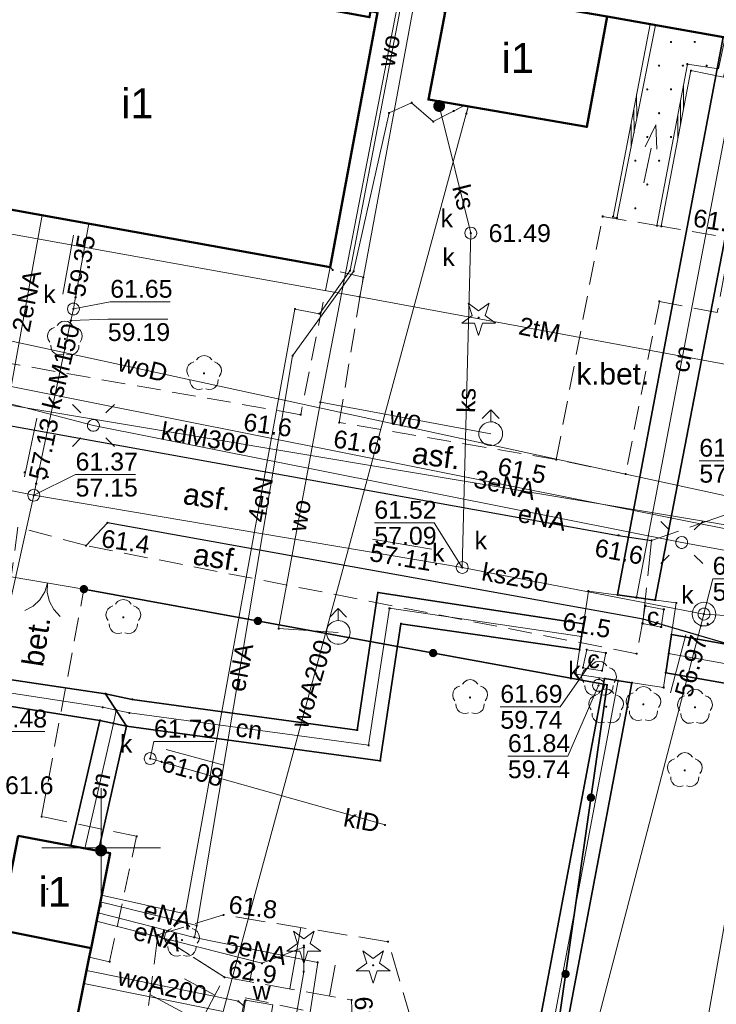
# Model space of a CAD drawing. Header units: millimetres. Extents: x 6421400 to 6424255, y 5791334 to 5793836.
# Tile 50 of 101: x 6422847 to 6422876, y 5792743 to 5792785. Entities that reach past the tile are written whole.
import ezdxf
from ezdxf.enums import TextEntityAlignment as Align

# ---------------------------------------------------------------- set-up
doc = ezdxf.new("R2010")
doc.units = ezdxf.units.MM
for name, pattern in [('PRZER2-1', [1.5, 1, -0.5]), ('PRZER2_5-1', [1.75, 1.25, -0.5]), ('PRZER3-1', [2, 1.5, -0.5])]:
    doc.linetypes.add(name, pattern=pattern)
doc.layers.get('0').update_dxf_attribs({"color": 252})
for name, color, linetype, lineweight in [('GESBZO', 7, 'Continuous', 35), ('GESBZO_O', 252, 'Continuous', 35), ('GESIWP', 252, 'Continuous', 18), ('GSLKBR', 252, 'Continuous', 18), ('GSLKOC', 252, 'Continuous', 18), ('GSLKOG', 252, 'Continuous', 25), ('GSLKOU', 252, 'Continuous', 18), ('GSLKRW', 252, 'Continuous', 25), ('GSPIST', 252, 'Continuous', 18), ('GSPPRB', 252, 'Continuous', 18), ('GSPRDI', 252, 'Continuous', 18), ('GSPRDL', 252, 'Continuous', 18), ('GSSDSO', 252, 'Continuous', 18), ('GSSZSN', 252, 'Continuous', 18), ('GTGTXT_O', 252, 'Continuous', 18), ('GULCNP', 252, 'Continuous', 18), ('GULCNP_O', 252, 'Continuous', 18), ('GULCOI', 252, 'Continuous', 25), ('GULCOR', 252, 'Continuous', 25), ('GULENN', 252, 'Continuous', 18), ('GULENN_O', 252, 'Continuous', 18), ('GULKDP', 252, 'Continuous', 18), ('GULKDP_O', 252, 'Continuous', 18), ('GULKLP', 252, 'Continuous', 18), ('GULKLP_O', 252, 'Continuous', 18), ('GULKSP', 252, 'Continuous', 18), ('GULKSP_O', 252, 'Continuous', 18), ('GULTPR', 252, 'Continuous', 18), ('GULTPR_O', 252, 'Continuous', 18), ('GULWOP', 252, 'Continuous', 18), ('GULWOP_O', 252, 'Continuous', 18), ('GUPISL', 252, 'Continuous', 18), ('GUPKSD', 252, 'Continuous', 18), ('GUPKSD_O', 252, 'Continuous', 18), ('GUPKWZ', 252, 'Continuous', 13), ('GUPKWZ_O', 252, 'Continuous', 13), ('GUPWDT', 252, 'Continuous', 18), ('GUPWWZ_O', 252, 'Continuous', 13), ('GUSCWZ', 252, 'Continuous', 13), ('GUSCWZ_O', 252, 'Continuous', 13), ('GUSIBP', 252, 'Continuous', 18), ('GUSIKP', 252, 'Continuous', 18), ('GUSKSD', 252, 'Continuous', 18), ('Ramka sekcyjna', 252, 'Continuous', 18)]:
    doc.layers.add(name, color=color, linetype=linetype, lineweight=lineweight)
for name, color, linetype in [('GSPWPN', 252, 'Continuous'), ('GSPWPN_O', 252, 'Continuous'), ('GUPCSH', 252, 'Continuous'), ('GUPCSH_O', 252, 'Continuous'), ('GUPCUB', 252, 'Continuous'), ('GUPKSH', 252, 'Continuous'), ('GUPKSH_O', 252, 'Continuous'), ('GUPKUI', 252, 'Continuous'), ('xref', 252, 'Continuous')]:
    doc.layers.add(name, color=color, linetype=linetype)
doc.styles.add('Arial', font='arial.ttf')

# ---------------------------------------------------------------- blocks, each defined once
blk = doc.blocks.new('GSPRDL1')
blk.add_hatch(color=0).paths.add_polyline_path([(-0.045, 0), (-0.042798, -0.013906), (-0.036406, -0.02645), (-0.02645, -0.036406), (-0.013906, -0.042798), (0, -0.045), (0.013906, -0.042798), (0.02645, -0.036406), (0.036406, -0.02645), (0.042798, -0.013906), (0.045, 0), (0.042798, 0.013906), (0.036406, 0.02645), (0.02645, 0.036406), (0.013906, 0.042798), (0, 0.045), (-0.013906, 0.042798), (-0.02645, 0.036406), (-0.036406, 0.02645), (-0.042798, 0.013906)])
at = {"color": 0}
for points in [[(-0.646351, 0.068773), (-0.677512, 0.194901), (-0.663766, 0.324092), (-0.606763, 0.440839), (-0.513345, 0.531129), (-0.394725, 0.584125), (-0.265141, 0.593465)], [(-0.134326, 0.635969), (-0.024001, 0.70458), (0.103115, 0.731429), (0.231763, 0.713292), (0.346501, 0.652348), (0.433559, 0.55591), (0.482485, 0.435555)], [(0.563333, 0.324277), (0.662679, 0.240553), (0.727494, 0.127956), (0.75, 0), (0.727494, -0.127956), (0.662679, -0.240553), (0.563333, -0.324277)], [(-0.265141, -0.593465), (-0.394725, -0.584125), (-0.513345, -0.531129), (-0.606763, -0.440839), (-0.663766, -0.324092), (-0.677512, -0.194901), (-0.646351, -0.068773)], [(0.482485, -0.435555), (0.433559, -0.55591), (0.346501, -0.652348), (0.231763, -0.713292), (0.103115, -0.731429), (-0.024001, -0.70458), (-0.134326, -0.635969)]]:
    blk.add_lwpolyline(points, dxfattribs=at)
blk = doc.blocks.new('GSPRDI1')
blk.add_hatch(color=0).paths.add_polyline_path([(-0.045, 0), (-0.042798, -0.013906), (-0.036406, -0.02645), (-0.02645, -0.036406), (-0.013906, -0.042798), (0, -0.045), (0.013906, -0.042798), (0.02645, -0.036406), (0.036406, -0.02645), (0.042798, -0.013906), (0.045, 0), (0.042798, 0.013906), (0.036406, 0.02645), (0.02645, 0.036406), (0.013906, 0.042798), (0, 0.045), (-0.013906, 0.042798), (-0.02645, 0.036406), (-0.036406, 0.02645), (-0.042798, 0.013906)])
at = {"color": 0}
blk.add_lwpolyline([(0.088531, -0.272471), (-0.231778, -0.713338), (-0.231778, -0.168396), (-0.750048, 0), (-0.231778, 0.168396), (-0.231778, 0.713338), (0.088531, 0.272471), (0.606801, 0.440867), (0.286493, 0), (0.606801, -0.440867)], close=True, dxfattribs=at)
blk = doc.blocks.new('GSLKOG2')
blk.add_hatch(color=0).paths.add_polyline_path([(0, 0.175), (-0.045293, 0.169037), (-0.0875, 0.151554), (-0.123744, 0.123744), (-0.151554, 0.0875), (-0.169037, 0.045293), (-0.175, 0), (-0.169037, -0.045293), (-0.151554, -0.0875), (-0.123744, -0.123744), (-0.0875, -0.151554), (-0.045293, -0.169037), (0, -0.175), (0.045293, -0.169037), (0.0875, -0.151554), (0.123744, -0.123744), (0.151554, -0.0875), (0.169037, -0.045293), (0.175, 0), (0.169037, 0.045293), (0.151554, 0.0875), (0.123744, 0.123744), (0.0875, 0.151554), (0.045293, 0.169037)])
blk = doc.blocks.new('GSLKOG1')
blk.add_hatch(color=0).paths.add_polyline_path([(0, 0.175), (-0.045293, 0.169037), (-0.0875, 0.151554), (-0.123744, 0.123744), (-0.151554, 0.0875), (-0.169037, 0.045293), (-0.175, 0), (-0.169037, -0.045293), (-0.151554, -0.0875), (-0.123744, -0.123744), (-0.0875, -0.151554), (-0.045293, -0.169037), (0, -0.175), (0.045293, -0.169037), (0.0875, -0.151554), (0.123744, -0.123744), (0.151554, -0.0875), (0.169037, -0.045293), (0.175, 0), (0.169037, 0.045293), (0.151554, 0.0875), (0.123744, 0.123744), (0.0875, 0.151554), (0.045293, 0.169037)])
blk = doc.blocks.new('GSLKBR1')
at = {"color": 0}
for points in [[(0, 0), (-0.051111, -0.388229), (-0.200962, -0.75), (-0.43934, -1.06066), (-0.75, -1.299038)], [(0.75, -1.299038), (0.43934, -1.06066), (0.200962, -0.75), (0.051111, -0.388229), (0, 0)]]:
    blk.add_lwpolyline(points, dxfattribs=at)
blk = doc.blocks.new('GSPWPN1')
blk.add_hatch(color=0).paths.add_polyline_path([(0, 0.045), (-0.011647, 0.043467), (-0.0225, 0.038971), (-0.03182, 0.03182), (-0.038971, 0.0225), (-0.043467, 0.011647), (-0.045, 0), (-0.043467, -0.011647), (-0.038971, -0.0225), (-0.03182, -0.03182), (-0.0225, -0.038971), (-0.011647, -0.043467), (0, -0.045), (0.011647, -0.043467), (0.0225, -0.038971), (0.03182, -0.03182), (0.038971, -0.0225), (0.043467, -0.011647), (0.045, 0), (0.043467, 0.011647), (0.038971, 0.0225), (0.03182, 0.03182), (0.0225, 0.038971), (0.011647, 0.043467)])
blk = doc.blocks.new('GSSDSO1')
at = {"color": 0}
for points in [[(-1.125, -0.25), (-0.125, 0.25)], [(-0.5, -0.25), (0.5, 0.25)], [(0.125, -0.25), (1.125, 0.25)]]:
    blk.add_lwpolyline(points, dxfattribs=at)
blk = doc.blocks.new('GUPCSH1')
blk.add_hatch(color=0).paths.add_polyline_path([(0, 0.045), (-0.011647, 0.043467), (-0.0225, 0.038971), (-0.03182, 0.03182), (-0.038971, 0.0225), (-0.043467, 0.011647), (-0.045, 0), (-0.043467, -0.011647), (-0.038971, -0.0225), (-0.03182, -0.03182), (-0.0225, -0.038971), (-0.011647, -0.043467), (0, -0.045), (0.011647, -0.043467), (0.0225, -0.038971), (0.03182, -0.03182), (0.038971, -0.0225), (0.043467, -0.011647), (0.045, 0), (0.043467, 0.011647), (0.038971, 0.0225), (0.03182, 0.03182), (0.0225, 0.038971), (0.011647, 0.043467)])
blk = doc.blocks.new('GUPKSH1')
blk.add_hatch(color=0).paths.add_polyline_path([(0, 0.045), (-0.011647, 0.043467), (-0.0225, 0.038971), (-0.03182, 0.03182), (-0.038971, 0.0225), (-0.043467, 0.011647), (-0.045, 0), (-0.043467, -0.011647), (-0.038971, -0.0225), (-0.03182, -0.03182), (-0.0225, -0.038971), (-0.011647, -0.043467), (0, -0.045), (0.011647, -0.043467), (0.0225, -0.038971), (0.03182, -0.03182), (0.038971, -0.0225), (0.043467, -0.011647), (0.045, 0), (0.043467, 0.011647), (0.038971, 0.0225), (0.03182, 0.03182), (0.0225, 0.038971), (0.011647, 0.043467)])
blk = doc.blocks.new('GUPWDT1')
at = {"color": 0}
blk.add_lwpolyline([(0.5, 0), (0.492404, -0.086824), (0.469846, -0.17101), (0.433013, -0.25), (0.383022, -0.321394), (0.321394, -0.383022), (0.25, -0.433013), (0.17101, -0.469846), (0.086824, -0.492404), (0, -0.5), (-0.086824, -0.492404), (-0.17101, -0.469846), (-0.25, -0.433013), (-0.32743, -0.377875), (-0.393027, -0.309079), (-0.444418, -0.229113), (-0.479746, -0.140866), (-0.497736, -0.047528), (-0.497736, 0.047528), (-0.479746, 0.140866), (-0.444418, 0.229113), (-0.393027, 0.309079), (-0.32743, 0.377875), (-0.25, 0.433013), (-0.163534, 0.4725), (-0.071157, 0.494911), (0.023791, 0.499434), (0.117879, 0.485906), (0.207708, 0.454816), (0.290028, 0.407288), (0.361867, 0.34504), (0.420627, 0.27032), (0.464184, 0.185831), (0.490964, 0.094626)], close=True, dxfattribs=at)
for points in [[(0.5, 0), (1, 0)], [(0.646447, 0.353553), (1, 0), (0.646447, -0.353553)]]:
    blk.add_lwpolyline(points, dxfattribs=at)
blk = doc.blocks.new('GUPKSD1_1')
at = {"color": 0}
blk.add_lwpolyline([(0.25, 0), (0.241481, -0.064705), (0.216506, -0.125), (0.176777, -0.176777), (0.125, -0.216506), (0.064705, -0.241481), (0, -0.25), (-0.064705, -0.241481), (-0.125, -0.216506), (-0.176777, -0.176777), (-0.216506, -0.125), (-0.241481, -0.064705), (-0.25, 0), (-0.241481, 0.064705), (-0.216506, 0.125), (-0.176777, 0.176777), (-0.125, 0.216506), (-0.064705, 0.241481), (0, 0.25), (0.064705, 0.241481), (0.125, 0.216506), (0.176777, 0.176777), (0.216506, 0.125), (0.241481, 0.064705)], close=True, dxfattribs=at)
blk = doc.blocks.new('GUPKUI1')
blk.add_hatch(color=0).paths.add_polyline_path([(0, 0.25), (-0.064705, 0.241481), (-0.125, 0.216506), (-0.176777, 0.176777), (-0.216506, 0.125), (-0.241481, 0.064705), (-0.25, 0), (-0.241481, -0.064705), (-0.216506, -0.125), (-0.176777, -0.176777), (-0.125, -0.216506), (-0.064705, -0.241481), (0, -0.25), (0.064705, -0.241481), (0.125, -0.216506), (0.176777, -0.176777), (0.216506, -0.125), (0.241481, -0.064705), (0.25, 0), (0.241481, 0.064705), (0.216506, 0.125), (0.176777, 0.176777), (0.125, 0.216506), (0.064705, 0.241481)])
blk = doc.blocks.new('GUPISL1_10')
at = {"color": 0}
for points in [[(-0.883883, 0.883883), (-0.53033, 0.53033)], [(0.883883, 0.883883), (0.53033, 0.53033)], [(-0.883883, -0.883883), (-0.53033, -0.53033)], [(0.883883, -0.883883), (0.53033, -0.53033)]]:
    blk.add_lwpolyline(points, dxfattribs=at)
blk.add_lwpolyline([(0.25, 0), (0.234922, -0.085505), (0.19151, -0.160697), (0.125, -0.216507), (0.064705, -0.241482), (0, -0.25), (-0.064705, -0.241482), (-0.125, -0.216507), (-0.183262, -0.170042), (-0.225242, -0.10847), (-0.247207, -0.03726), (-0.247207, 0.03726), (-0.225242, 0.10847), (-0.183262, 0.170042), (-0.125, 0.216507), (-0.05563, 0.243732), (0.018682, 0.2493), (0.091335, 0.232718), (0.155872, 0.195458), (0.20656, 0.14083), (0.238893, 0.07369)], close=True, dxfattribs=at)
blk = doc.blocks.new('GUPKWZ1_1')
at = {"color": 0}
blk.add_lwpolyline([(0.25, 0), (0.241481, -0.064705), (0.216506, -0.125), (0.176777, -0.176777), (0.125, -0.216506), (0.064705, -0.241481), (0, -0.25), (-0.064705, -0.241481), (-0.125, -0.216506), (-0.176777, -0.176777), (-0.216506, -0.125), (-0.241481, -0.064705), (-0.25, 0), (-0.241481, 0.064705), (-0.216506, 0.125), (-0.176777, 0.176777), (-0.125, 0.216506), (-0.064705, 0.241481), (0, 0.25), (0.064705, 0.241481), (0.125, 0.216506), (0.176777, 0.176777), (0.216506, 0.125), (0.241481, 0.064705)], close=True, dxfattribs=at)
blk = doc.blocks.new('GESIWP1')
blk.add_hatch(color=0).paths.add_polyline_path([(0, 0.045), (-0.011647, 0.043467), (-0.0225, 0.038971), (-0.03182, 0.03182), (-0.038971, 0.0225), (-0.043467, 0.011647), (-0.045, 0), (-0.043467, -0.011647), (-0.038971, -0.0225), (-0.03182, -0.03182), (-0.0225, -0.038971), (-0.011647, -0.043467), (0, -0.045), (0.011647, -0.043467), (0.0225, -0.038971), (0.03182, -0.03182), (0.038971, -0.0225), (0.043467, -0.011647), (0.045, 0), (0.043467, 0.011647), (0.038971, 0.0225), (0.03182, 0.03182), (0.0225, 0.038971), (0.011647, 0.043467)])
blk = doc.blocks.new('GSPPRB0')
at = {"color": 0, "lineweight": 18}
blk.add_lwpolyline([(-0.007955, 0.0225), (0.007955, 0.0225), (0.0225, 0.007955), (0.0225, -0.007955), (0.007955, -0.0225), (-0.007955, -0.0225), (-0.0225, -0.007955), (-0.0225, 0.007955)], close=True, dxfattribs=at)
blk = doc.blocks.new('GSPIST1')
at = {"color": 0}
for points in [[(0, 0), (1.5, 0)], [(1.5, -0.25), (2.5, 0), (1.5, 0.25)]]:
    blk.add_lwpolyline(points, dxfattribs=at)
blk = doc.blocks.new('G$CC51CC4AD')
at = {"layer": 'GESBZO', "linetype": 'Continuous', "lineweight": 50, "elevation": 10.26}
for points in [[(6422871.63, 5792823.04), (6422884.81, 5792820.69), (6422877.94, 5792783.8), (6422871.3, 5792784.98), (6422864.658, 5792786.128)], [(6422843.343, 5792788.434), (6422843.638, 5792788.381), (6422843.608, 5792788.214), (6422861.296, 5792784.946), (6422861.344, 5792785.201), (6422861.639, 5792785.146), (6422859.642, 5792774.431), (6422841.405, 5792777.714)], [(6422864.658, 5792786.128), (6422871.3, 5792784.98), (6422870.44, 5792780.33), (6422863.78, 5792781.48)], [(6422846.5, 5792750.5), (6422850.37, 5792749.77), (6422849.57, 5792745.77), (6422845.71, 5792746.54)], [(6422840.55, 5792747.57), (6422845.71, 5792746.54), (6422849.57, 5792745.77), (6422849.49, 5792745.39), (6422847.87, 5792737.25), (6422838.75, 5792738.96)]]:
    blk.add_lwpolyline(points, close=True, dxfattribs=at)
at = {"layer": 'GESIWP', "linetype": 'Continuous', "lineweight": 18, "elevation": 10.26}
blk.add_lwpolyline([(6422871.71, 5792776.49), (6422873.341, 5792784.617), (6422876.271, 5792784.097), (6422875.99, 5792782.77), (6422874.68, 5792782.97), (6422873.4, 5792776.18)], dxfattribs=at)
at = {"layer": 'GSLKBR', "linetype": 'Continuous', "lineweight": 18, "elevation": 10.18}
blk.add_lwpolyline([(6422846.21, 5792761.39), (6422849.27, 5792760.88)], dxfattribs=at)
at = {"layer": 'GSLKOC', "linetype": 'PRZER2-1', "lineweight": 18, "elevation": 10.18}
for points in [[(6422869.16, 5792766.33), (6422871.11, 5792776.56), (6422873.4, 5792776.18), (6422876.52, 5792775.65), (6422875.94, 5792772.52), (6422873.5, 5792772.99), (6422872.08, 5792765.72)], [(6422859.642, 5792774.431), (6422858.4, 5792768.22), (6422840.16, 5792771.43)], [(6422872.08, 5792765.72), (6422869.16, 5792766.33), (6422860.02, 5792767.89), (6422861.03, 5792774), (6422859.75, 5792774.31), (6422859.642, 5792774.431)], [(6422849.36, 5792762.71), (6422846.49, 5792763.49), (6422846.21, 5792761.39)], [(6422872.82, 5792759.62), (6422872.55, 5792758.16), (6422849.36, 5792762.71)], [(6422849.49, 5792745.39), (6422850.35, 5792745.2), (6422851.49, 5792750.48), (6422847.49, 5792751.31), (6422849.27, 5792760.88)]]:
    blk.add_lwpolyline(points, dxfattribs=at)
at = {"layer": 'GSLKOG', "linetype": 'Continuous', "lineweight": 35, "elevation": 10.18}
blk.add_lwpolyline([(6422849.27, 5792760.88), (6422871.3, 5792756.85), (6422865.67, 5792717.67)], dxfattribs=at)
at = {"layer": 'GSLKOU', "linetype": 'PRZER3-1', "lineweight": 18, "elevation": 10.18}
blk.add_lwpolyline([(6422882.99, 5792821.29), (6422884.36, 5792830.36), (6422887.92, 5792829.69, -0.13467), (6422889.98, 5792828.59, -0.142634), (6422892.11, 5792822.04), (6422892, 5792819.28), (6422892.42, 5792808.4), (6422892.17, 5792804.16), (6422889.94, 5792794.16), (6422883.37, 5792768.53, -0.127097), (6422876.2, 5792763.98), (6422873.17, 5792762.93)], format="xyb", dxfattribs=at)
blk.add_lwpolyline([(6422873.17, 5792762.93), (6422872.82, 5792759.62)], dxfattribs=at)
at = {"layer": 'GSLKRW', "linetype": 'Continuous', "lineweight": 25, "elevation": 10.18}
for points in [[(6422840.11, 5792781.71), (6422839.17, 5792776.84, 0.094928), (6422839.24, 5792773.8, 0.107378), (6422840.16, 5792771.43, 0.107333), (6422844.79, 5792768.01), (6422871.78, 5792763.14), (6422873.17, 5792762.93)], [(6422881.41, 5792751.16, 0.301595), (6422878.56, 5792757.93), (6422872.82, 5792759.62), (6422850.26, 5792763.67), (6422849.36, 5792762.71)]]:
    blk.add_lwpolyline(points, format="xyb", dxfattribs=at)
at = {"layer": 'GSSDSO', "linetype": 'Continuous', "lineweight": 18, "elevation": 10.22}
for points in [[(6422873.111, 5792784.658), (6422871.55, 5792776.55), (6422871.71, 5792776.49), (6422873.341, 5792784.617)], [(6422876.564, 5792784.045), (6422876.2, 5792782.43), (6422874.83, 5792782.7), (6422873.58, 5792776.15), (6422873.4, 5792776.18), (6422874.68, 5792782.97), (6422875.99, 5792782.77), (6422876.271, 5792784.097)]]:
    blk.add_lwpolyline(points, close=True, dxfattribs=at)
at = {"layer": 'GSSZSN', "linetype": 'PRZER2_5-1', "lineweight": 18, "elevation": 10.14}
for points in [[(6422855.19, 5792744.55), (6422860.54, 5792743.59), (6422860.62, 5792741.27), (6422859.05, 5792739.89), (6422856.48, 5792739.82), (6422856.35, 5792737.67), (6422859.6, 5792737.52), (6422862.68, 5792740.31), (6422863.07, 5792742.71), (6422862.08, 5792746.04), (6422855.15, 5792747.17), (6422852.39, 5792746.33)], [(6422856.48, 5792739.82), (6422853.57, 5792741.54), (6422855.19, 5792744.55), (6422852.39, 5792746.33), (6422851.9, 5792742.72), (6422852.22, 5792741.21), (6422853.97, 5792739.24), (6422856.35, 5792737.67)]]:
    blk.add_lwpolyline(points, close=True, dxfattribs=at)
at = {"layer": 'GSSZSN', "linetype": 'Continuous', "lineweight": 18, "elevation": 10.14}
for points in [[(6422857.935, 5792744.058), (6422858.398, 5792746.64)], [(6422856.251, 5792744.36), (6422856.481, 5792745.638)], [(6422859.618, 5792743.755), (6422859.852, 5792745.06)], [(6422854.786, 5792743.799), (6422853.509, 5792744.486)], [(6422854.182, 5792742.678), (6422852.05, 5792743.826)]]:
    blk.add_lwpolyline(points, dxfattribs=at)
at = {"layer": 'GULCNP', "linetype": 'Continuous', "lineweight": 18, "elevation": 10.18}
for points in [[(6422877.014, 5792783.965), (6422872.531, 5792760.528)], [(6422825.211, 5792765.499), (6422825.875, 5792765.359), (6422840.517, 5792762.877), (6422839.616, 5792757.518), (6422850.061, 5792755.91), (6422850.628, 5792755.79)], [(6422873.892, 5792758.165), (6422882.289, 5792756.675), (6422884.517, 5792765.454), (6422890.671, 5792763.929)], [(6422850.628, 5792755.79), (6422851.186, 5792755.672), (6422861.257, 5792754.309), (6422862.137, 5792760.077), (6422870.221, 5792758.882)], [(6422853.106, 5792644.778), (6422851.952, 5792644.795), (6422852.045, 5792652.798), (6422871.77, 5792757.03)], [(6422850.628, 5792755.79), (6422850.511, 5792755.232), (6422849.304, 5792749.971)]]:
    blk.add_lwpolyline(points, dxfattribs=at)
at = {"layer": 'GULCOI', "linetype": 'Continuous', "lineweight": 35, "elevation": 10.18}
blk.add_lwpolyline([(6422853.115, 5792645.328), (6422852.512, 5792645.339), (6422852.594, 5792652.745), (6422872.343, 5792756.943), (6422871.197, 5792757.116), (6422851.496, 5792652.851), (6422851.4, 5792644.259), (6422853.096, 5792644.229)], close=True, dxfattribs=at)
at = {"layer": 'GULCOR', "linetype": 'Continuous', "lineweight": 35, "elevation": 10.18}
for points in [[(6422871.739, 5792760.635), (6422876.186, 5792784.112), (6422877.841, 5792783.818), (6422873.324, 5792760.421)], [(6422874.013, 5792758.966), (6422881.403, 5792757.655), (6422883.622, 5792766.398), (6422890.836, 5792764.742), (6422890.508, 5792763.125), (6422885.412, 5792764.51), (6422883.175, 5792755.696), (6422873.77, 5792757.364)], [(6422824.64, 5792766.23), (6422825.969, 5792765.951), (6422841.187, 5792763.28), (6422840.278, 5792757.953), (6422850.18, 5792756.477), (6422851.069, 5792755.115), (6422849.943, 5792755.352), (6422840.1, 5792756.907), (6422838.962, 5792757.089), (6422839.847, 5792762.475), (6422825.781, 5792764.767)], [(6422850.18, 5792756.477), (6422851.306, 5792756.24), (6422860.777, 5792754.951), (6422861.652, 5792760.735), (6422870.303, 5792759.426), (6422870.139, 5792758.338), (6422862.617, 5792759.426), (6422861.744, 5792753.659), (6422851.069, 5792755.115)], [(6422848.722, 5792750.081), (6422849.943, 5792755.352), (6422851.069, 5792755.115), (6422849.881, 5792749.862)]]:
    blk.add_lwpolyline(points, close=True, dxfattribs=at)
at = {"layer": 'GULENN', "linetype": 'Continuous', "lineweight": 18, "elevation": 10.18}
for points in [[(6422864.474, 5792785.155), (6422862.625, 5792785.509), (6422862.524, 5792784.981), (6422860.479, 5792774.281), (6422859.186, 5792772.469), (6422858.156, 5792772.667), (6422853.531, 5792747.223), (6422850.016, 5792747.999)], [(6422864.834, 5792780.997), (6422865.267, 5792781.223), (6422863.982, 5792780.553), (6422863.067, 5792781.344), (6422862.117, 5792780.919), (6422860.625, 5792774.248), (6422858.057, 5792770.703), (6422854.023, 5792746.72), (6422853.923, 5792746.226)], [(6422847.507, 5792776.615), (6422846.209, 5792769.401)], [(6422843.471, 5792769.376), (6422849.67, 5792767.77), (6422874.442, 5792762.842), (6422887.276, 5792760.514), (6422885.275, 5792747.714)], [(6422846.209, 5792769.401), (6422887.778, 5792761.127), (6422885.808, 5792749.732)], [(6422849.959, 5792747.716), (6422854.023, 5792746.72)], [(6422849.867, 5792747.253), (6422853.923, 5792746.226)], [(6422849.797, 5792746.905), (6422856.764, 5792745.137), (6422858.532, 5792745.807), (6422858.528, 5792744.78), (6422858.093, 5792742.279)], [(6422853.923, 5792746.226), (6422859.118, 5792745.174), (6422858.657, 5792742.172)]]:
    blk.add_lwpolyline(points, dxfattribs=at)
at = {"layer": 'GULKDP', "linetype": 'Continuous', "lineweight": 18, "elevation": 10.18}
blk.add_lwpolyline([(6422886.16, 5792761.94), (6422885.67, 5792762.02), (6422834.81, 5792770.52)], dxfattribs=at)
at = {"layer": 'GULKLP', "linetype": 'Continuous', "lineweight": 18, "elevation": 10.18}
for points in [[(6422862.69, 5792711.19), (6422875.38, 5792759.83)], [(6422861.952, 5792750.958), (6422852.54, 5792753.61), (6422852.06, 5792753.75)]]:
    blk.add_lwpolyline(points, dxfattribs=at)
at = {"layer": 'GULKSP', "linetype": 'Continuous', "lineweight": 18, "elevation": 10.18}
for points in [[(6422864.23, 5792781.21), (6422865.56, 5792775.86)], [(6422849.476, 5792776.261), (6422848.92, 5792773.16), (6422848.829, 5792772.669), (6422848.72, 5792772.18), (6422847.26, 5792765.32), (6422847.16, 5792764.83)], [(6422865.56, 5792775.86), (6422865.2, 5792761.79)], [(6422831.8, 5792767.91), (6422832.29, 5792767.81), (6422847.16, 5792764.83)], [(6422845.826, 5792747.12), (6422844.88, 5792754.6), (6422847.16, 5792764.83)], [(6422847.16, 5792764.83), (6422865.2, 5792761.79)], [(6422865.2, 5792761.79), (6422875.38, 5792759.83)], [(6422878.52, 5792759.63), (6422871.228, 5792718.455), (6422862.362, 5792679.199), (6422859.862, 5792668.627), (6422850.966, 5792657.329), (6422848.791, 5792653.108), (6422847.826, 5792650.983), (6422847.354, 5792650.694)], [(6422875.38, 5792759.83), (6422878.52, 5792759.63)]]:
    blk.add_lwpolyline(points, dxfattribs=at)
at = {"layer": 'GULTPR', "linetype": 'Continuous', "lineweight": 18, "elevation": 10.18}
for points in [[(6422866.347, 5792795.07), (6422864.986, 5792795.337), (6422860.885, 5792773.183)], [(6422841.224, 5792776.71), (6422860.885, 5792773.183), (6422890.784, 5792767.661), (6422887.419, 5792752.982)]]:
    blk.add_lwpolyline(points, dxfattribs=at)
at = {"layer": 'GULWOP', "linetype": 'Continuous', "lineweight": 18, "elevation": 10.18}
for points in [[(6422866.894, 5792797.966), (6422864.97, 5792798.34), (6422859.23, 5792768.74)], [(6422849.271, 5792744.287), (6422855.128, 5792743.102), (6422865.455, 5792781.191), (6422865.373, 5792780.891)], [(6422884.42, 5792763.286), (6422877.857, 5792764.465), (6422844.274, 5792771.737), (6422837.977, 5792773.572)], [(6422859.23, 5792768.74), (6422857.47, 5792759.22), (6422859.98, 5792759.06)], [(6422859.23, 5792768.74), (6422866.4, 5792767.42)], [(6422849.379, 5792744.831), (6422855.777, 5792743.536), (6422855.987, 5792743.346)]]:
    blk.add_lwpolyline(points, dxfattribs=at)
at = {"layer": 'GUPCSH_O', "linetype": 'Continuous', "lineweight": 13, "elevation": 10.8, "flags": 128}
blk.add_lwpolyline([(6422870.73, 5792757.93), (6422869.323, 5792755.926), (6422866.803, 5792755.926)], dxfattribs=at)
at = {"layer": 'GUPCUB', "linetype": 'Continuous', "lineweight": 5, "elevation": 10.24, "flags": 128}
blk.add_lwpolyline([(6422870.285, 5792757.573), (6422870.445, 5792758.327), (6422871.246, 5792758.197), (6422871.086, 5792757.444)], close=True, dxfattribs=at)
at = {"layer": 'GUPKSH_O', "linetype": 'Continuous', "lineweight": 13, "elevation": 10.8, "flags": 128}
for points in [[(6422848.385, 5792773.292), (6422848.831, 5792775.772)], [(6422848.829, 5792772.669), (6422850.379, 5792772.97), (6422852.899, 5792772.97)], [(6422848.72, 5792772.181), (6422850.278, 5792772.243), (6422852.798, 5792772.243)], [(6422846.765, 5792765.606), (6422847.288, 5792768.071)], [(6422879.422, 5792761.751), (6422877.703, 5792766.282), (6422875.183, 5792766.282)], [(6422847.16, 5792764.83), (6422848.92, 5792765.698), (6422851.44, 5792765.698)], [(6422865.2, 5792761.79), (6422864.02, 5792763.673), (6422861.5, 5792763.673)], [(6422861.415, 5792762.983), (6422863.9, 5792762.564)], [(6422875.369, 5792759.834), (6422875.745, 5792761.315), (6422878.265, 5792761.315)], [(6422873.965, 5792756.519), (6422874.619, 5792758.952)], [(6422870.937, 5792756.829), (6422869.644, 5792753.848), (6422867.124, 5792753.848)], [(6422844.877, 5792754.605), (6422845.099, 5792754.885), (6422847.619, 5792754.885)], [(6422852.062, 5792753.748), (6422852.221, 5792754.462), (6422854.741, 5792754.462)], [(6422852.732, 5792754.136), (6422855.161, 5792753.465)]]:
    blk.add_lwpolyline(points, dxfattribs=at)
at = {"layer": 'GUSCWZ', "linetype": 'Continuous', "lineweight": 18, "elevation": 10.24}
for points in [[(6422872.903, 5792760.176), (6422873.689, 5792760.025), (6422873.577, 5792759.283), (6422872.791, 5792759.434)], [(6422870.445, 5792758.327), (6422871.246, 5792758.197), (6422871.086, 5792757.444), (6422870.285, 5792757.573)]]:
    blk.add_lwpolyline(points, close=True, dxfattribs=at)
at = {"layer": 'GUSIBP', "linetype": 'PRZER2-1', "lineweight": 18, "elevation": 10.22}
blk.add_lwpolyline([(6422856.054, 5792743.688), (6422859.087, 5792743.043), (6422858.583, 5792740.472), (6422855.55, 5792741.117)], close=True, dxfattribs=at)
at = {"layer": 'GUSIKP', "linetype": 'Continuous', "lineweight": 18, "elevation": 10.22}
for points in [[(6422870.511, 5792760.8), (6422874.215, 5792760.301), (6422873.676, 5792756.741), (6422869.982, 5792757.3)], [(6422856.08, 5792743.58), (6422857.22, 5792743.38), (6422857.03, 5792742.25), (6422855.89, 5792742.47)]]:
    blk.add_lwpolyline(points, close=True, dxfattribs=at)
at = {"layer": 'GUSKSD', "linetype": 'Continuous', "lineweight": 18, "elevation": 10.23}
blk.add_lwpolyline([(6422875.38, 5792759.33, -1), (6422875.38, 5792760.33, -1)], format="xyb", close=True, dxfattribs=at)
at = {"layer": 'Ramka sekcyjna', "linetype": 'Continuous', "lineweight": 18, "elevation": 100, "flags": 128}
for points in [[(6422850, 5792750), (6422850, 5792752.5)], [(6422852.5, 5792750), (6422847.5, 5792750)], [(6422852.5, 5792750), (6422847.5, 5792750)], [(6422850, 5792750), (6422850, 5792747.5)]]:
    blk.add_lwpolyline(points, dxfattribs=at)
at = {"layer": 'GESIWP', "linetype": 'Continuous', "lineweight": 18, "rotation": 90}
for p in [(6422873.99, 5792783.907, 10.26), (6422874.99, 5792783.907, 10.26), (6422873.49, 5792782.907, 10.26), (6422874.49, 5792782.907, 10.26), (6422875.49, 5792782.907, 10.26), (6422872.99, 5792781.907, 10.26), (6422873.99, 5792781.907, 10.26), (6422873.49, 5792780.907, 10.26), (6422872.99, 5792779.907, 10.26), (6422873.99, 5792779.907, 10.26), (6422872.49, 5792778.907, 10.26), (6422873.49, 5792778.907, 10.26), (6422872.99, 5792777.907, 10.26), (6422872.49, 5792776.907, 10.26)]:
    blk.add_blockref('GESIWP1', p, dxfattribs=at)
at = {"layer": 'GSLKBR', "linetype": 'Continuous', "lineweight": 18, "rotation": 350.5376777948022}
blk.add_blockref('GSLKBR1', (6422847.74, 5792761.135, 10.18), dxfattribs=at)
at = {"layer": 'GSLKOG', "linetype": 'Continuous', "lineweight": 25}
for name, p, rotation in [('GSLKOG1', (6422849.27, 5792760.88, 10.18), 349.6333704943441), ('GSLKOG2', (6422856.596, 5792759.54, 10.18), 349.6333704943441), ('GSLKOG2', (6422856.596, 5792759.54, 10.18), 349.6333704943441), ('GSLKOG2', (6422863.974, 5792758.19, 10.18), 349.6333704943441), ('GSLKOG2', (6422863.974, 5792758.19, 10.18), 349.6333704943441), ('GSLKOG2', (6422870.619, 5792752.107, 10.18), 261.8228147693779), ('GSLKOG2', (6422870.619, 5792752.107, 10.18), 261.8228147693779), ('GSLKOG2', (6422869.552, 5792744.684, 10.18), 261.8228147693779), ('GSLKOG2', (6422869.552, 5792744.684, 10.18), 261.8228147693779)]:
    blk.add_blockref(name, p, dxfattribs=dict(at, rotation=rotation))
at = {"layer": 'GSPIST', "linetype": 'Continuous', "lineweight": 18, "rotation": 78.50081987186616}
blk.add_blockref('GSPIST1', (6422872.85, 5792777.97, 10.32), dxfattribs=at)
at = {"layer": 'GSPPRB', "linetype": 'Continuous', "lineweight": 18, "rotation": 90}
for p in [(6422873.111, 5792784.658, 10.28), (6422873.341, 5792784.617, 10.28), (6422874.68, 5792782.97, 10.28), (6422874.83, 5792782.7, 10.28), (6422863.067, 5792781.344, 10.28), (6422863.78, 5792781.48, 10.28), (6422862.117, 5792780.919, 10.28), (6422864.834, 5792780.997, 10.28), (6422865.373, 5792780.891, 10.28), (6422863.982, 5792780.553, 10.28), (6422870.44, 5792780.33, 10.28), (6422871.11, 5792776.56, 10.28), (6422871.55, 5792776.55, 10.28), (6422871.71, 5792776.49, 10.28), (6422873.4, 5792776.18, 10.28), (6422873.58, 5792776.15, 10.28), (6422859.642, 5792774.431, 10.28), (6422859.75, 5792774.31, 10.28), (6422860.479, 5792774.281, 10.28), (6422860.625, 5792774.248, 10.28), (6422861.03, 5792774, 10.28), (6422848.92, 5792773.16, 10.28), (6422860.885, 5792773.183, 10.28), (6422873.5, 5792772.99, 10.28), (6422858.156, 5792772.667, 10.28), (6422859.186, 5792772.469, 10.28), (6422848.72, 5792772.18, 10.28), (6422858.057, 5792770.703, 10.28), (6422859.23, 5792768.74, 10.28), (6422872.08, 5792765.72, 10.28), (6422847.26, 5792765.32, 10.28), (6422871.78, 5792763.14, 10.28), (6422849.36, 5792762.71, 10.28), (6422849.27, 5792760.88, 10.28), (6422861.652, 5792760.735, 10.28), (6422870.511, 5792760.8, 10.28), (6422871.739, 5792760.635, 10.28), (6422872.531, 5792760.528, 10.28), (6422873.324, 5792760.421, 10.28), (6422862.137, 5792760.077, 10.28), (6422872.903, 5792760.176, 10.28), (6422873.689, 5792760.025, 10.28), (6422874.215, 5792760.301, 10.28), (6422857.47, 5792759.22, 10.28), (6422862.617, 5792759.426, 10.28), (6422870.303, 5792759.426, 10.28), (6422872.791, 5792759.434, 10.28), (6422873.577, 5792759.283, 10.28), (6422875.53, 5792759.42, 10.28), (6422870.221, 5792758.882, 10.28), (6422874.013, 5792758.966, 10.28), (6422870.139, 5792758.338, 10.28), (6422870.445, 5792758.327, 10.28), (6422871.246, 5792758.197, 10.28), (6422872.55, 5792758.16, 10.28), (6422873.892, 5792758.165, 10.28), (6422870.285, 5792757.573, 10.28), (6422869.982, 5792757.3, 10.28), (6422871.086, 5792757.444, 10.28), (6422871.197, 5792757.116, 10.28), (6422873.77, 5792757.364, 10.28), (6422871.3, 5792756.85, 10.28), (6422871.77, 5792757.03, 10.28), (6422872.343, 5792756.943, 10.28), (6422873.676, 5792756.741, 10.28), (6422850.18, 5792756.477, 10.28), (6422850.061, 5792755.91, 10.28), (6422851.306, 5792756.24, 10.28), (6422850.628, 5792755.79, 10.28), (6422851.186, 5792755.672, 10.28), (6422849.943, 5792755.352, 10.28), (6422850.511, 5792755.232, 10.28), (6422851.069, 5792755.115, 10.28), (6422860.777, 5792754.951, 10.28), (6422861.257, 5792754.309, 10.28), (6422852.54, 5792753.61, 10.28), (6422861.744, 5792753.659, 10.28), (6422847.49, 5792751.31, 10.28), (6422861.952, 5792750.958, 10.28), (6422851.49, 5792750.48, 10.28), (6422848.722, 5792750.081, 10.28), (6422849.881, 5792749.862, 10.28), (6422850.37, 5792749.77, 10.28), (6422847.734, 5792748.261, 10.28), (6422853.531, 5792747.223, 10.28), (6422852.39, 5792746.33, 10.28), (6422854.023, 5792746.72, 10.28), (6422853.923, 5792746.226, 10.28), (6422862.08, 5792746.04, 10.28), (6422849.57, 5792745.77, 10.28), (6422858.532, 5792745.807, 10.28), (6422849.49, 5792745.39, 10.28), (6422850.35, 5792745.2, 10.28), (6422856.764, 5792745.137, 10.28), (6422859.118, 5792745.174, 10.28), (6422858.528, 5792744.78, 10.28), (6422855.777, 5792743.536, 10.28), (6422856.08, 5792743.58, 10.28)]:
    blk.add_blockref('GSPPRB0', p, dxfattribs=at)
at = {"layer": 'GSPRDI', "linetype": 'Continuous', "lineweight": 18, "rotation": 90}
for p in [(6422865.89, 5792772.3, 10.12), (6422858.53, 5792745.88, 10.12), (6422861.45, 5792745.05, 10.12)]:
    blk.add_blockref('GSPRDI1', p, dxfattribs=at)
at = {"layer": 'GSPRDL', "linetype": 'Continuous', "lineweight": 18, "rotation": 90}
for p in [(6422848.47, 5792771.41, 10.12), (6422854.33, 5792769.96, 10.12), (6422850.93, 5792759.69, 10.12), (6422870.96, 5792757.09, 10.12), (6422865.53, 5792756.32, 10.12), (6422872.83, 5792756.03, 10.12), (6422871.26, 5792755.93, 10.12), (6422875, 5792755.91, 10.12), (6422874.57, 5792753.25, 10.12), (6422853.4, 5792746.11, 10.12)]:
    blk.add_blockref('GSPRDL1', p, dxfattribs=at)
at = {"layer": 'GSPWPN', "linetype": 'Continuous', "lineweight": 5, "rotation": 90}
for p in [(6422858.4, 5792768.22, 10.2), (6422860.02, 5792767.89, 10.2), (6422869.16, 5792766.33, 10.2), (6422850.26, 5792763.67, 10.2), (6422873.17, 5792762.93, 10.2), (6422872.82, 5792759.62, 10.2), (6422855.15, 5792747.17, 10.2), (6422855.19, 5792744.55, 10.2), (6422860.54, 5792743.59, 10.2)]:
    blk.add_blockref('GSPWPN1', p, dxfattribs=at)
at = {"layer": 'GSSDSO', "linetype": 'Continuous', "lineweight": 18}
for p, yscale, rotation in [((6422874.396, 5792780.942, 10.22), 0.386718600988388, 79.19560530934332), ((6422872.429, 5792780.585, 10.22), 0.40208312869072, 259.1026389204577)]:
    blk.add_blockref('GSSDSO1', p, dxfattribs=dict(at, yscale=yscale, rotation=rotation))
at = {"layer": 'GUPCSH', "linetype": 'Continuous', "lineweight": 5, "rotation": 90}
blk.add_blockref('GUPCSH1', (6422870.73, 5792757.93, 10.24), dxfattribs=at)
at = {"layer": 'GUPISL', "linetype": 'Continuous', "lineweight": 18, "rotation": 90}
for p in [(6422849.67, 5792767.77, 10.24), (6422874.442, 5792762.842, 10.24)]:
    blk.add_blockref('GUPISL1_10', p, dxfattribs=at)
at = {"layer": 'GUPKSD', "linetype": 'Continuous', "lineweight": 18, "rotation": 90}
for p in [(6422865.56, 5792775.86, 10.24), (6422848.829, 5792772.669, 10.24), (6422847.16, 5792764.83, 10.24), (6422865.2, 5792761.79, 10.24), (6422870.937, 5792756.829, 10.24), (6422852.06, 5792753.75, 10.24)]:
    blk.add_blockref('GUPKSD1_1', p, dxfattribs=at)
at = {"layer": 'GUPKSH', "linetype": 'Continuous', "lineweight": 5, "rotation": 90}
for p in [(6422865.56, 5792775.86, 10.24), (6422848.918, 5792773.161, 10.24), (6422848.829, 5792772.669, 10.24), (6422848.72, 5792772.181, 10.24), (6422846.773, 5792765.79, 10.24), (6422847.753, 5792765.596, 10.24), (6422847.264, 5792765.319, 10.24), (6422847.16, 5792764.83, 10.24), (6422864.093, 5792761.921, 10.24), (6422865.2, 5792761.79, 10.24), (6422875.38, 5792759.83, 10.24), (6422875.254, 5792759.346, 10.24), (6422870.937, 5792756.829, 10.24), (6422852.06, 5792753.75, 10.24), (6422852.541, 5792753.614, 10.24)]:
    blk.add_blockref('GUPKSH1', p, dxfattribs=at)
at = {"layer": 'GUPKUI', "linetype": 'Continuous', "lineweight": 5, "rotation": 90}
for p in [(6422864.23, 5792781.21, 10.24), (6422849.99, 5792749.88, 10.24)]:
    blk.add_blockref('GUPKUI1', p, dxfattribs=at)
at = {"layer": 'GUPKWZ', "linetype": 'Continuous', "lineweight": 13, "rotation": 90}
for p in [(6422865.56, 5792775.86, 10.25), (6422847.16, 5792764.83, 10.25), (6422865.2, 5792761.79, 10.25), (6422875.38, 5792759.83, 10.25), (6422852.06, 5792753.75, 10.25)]:
    blk.add_blockref('GUPKWZ1_1', p, dxfattribs=at)
at = {"layer": 'GUPWDT', "linetype": 'Continuous', "lineweight": 18, "rotation": 90}
for p in [(6422866.4, 5792767.42, 10.24), (6422859.98, 5792759.06, 10.24)]:
    blk.add_blockref('GUPWDT1', p, dxfattribs=at)
at = {"layer": 'GESBZO_O', "linetype": 'Continuous', "lineweight": 0, "style": 'Arial'}
for p in [(6422867.54, 5792782.605, 10.8), (6422851.522, 5792780.697, 10.8), (6422848.04, 5792747.517, 10.8)]:
    blk.add_text('i1', height=1.25, rotation=360, dxfattribs=at).set_placement(p, align=Align.CENTER)
at = {"layer": 'GSPWPN_O', "linetype": 'Continuous', "lineweight": 0, "style": 'Arial'}
for s, rotation, p in [('61.9', 351.0204, (6422876.897, 5792775.828, 10.8)), ('61.6', 352.2031, (6422857.97, 5792767.28, 10.8)), ('61.5', 348.731, (6422868.644, 5792765.302, 10.8)), ('61.6', 349.5266, (6422872.738, 5792761.904, 10.8))]:
    blk.add_text(s, height=0.75, rotation=rotation, dxfattribs=at).set_placement(p, align=Align.RIGHT)
for s, rotation, p in [('61.6', 351.0012, (6422859.736, 5792766.852, 10.8)), ('61.4', 351.8615, (6422849.967, 5792762.656, 10.8)), ('61.5', 349.5266, (6422869.371, 5792759.181, 10.8)), ('61.6', 360, (6422845.951, 5792752.252, 10.8)), ('61.8', 352.9722, (6422855.332, 5792747.251, 10.8)), ('62.9', 351.322, (6422855.309, 5792744.564, 10.8)), ('62.9', 272.5441, (6422860.665, 5792743.721, 10.8))]:
    blk.add_text(s, height=0.75, rotation=rotation, dxfattribs=at).set_placement(p)
at = {"layer": 'GTGTXT_O', "linetype": 'Continuous', "lineweight": 0, "style": 'Arial'}
for s, rotation, p in [('k.bet.', 360, (6422870.001, 5792769.489, 10.8)), ('asf.', 352.2475, (6422863.05, 5792766.182, 10.8)), ('asf.', 351.7171, (6422853.408, 5792764.467, 10.8)), ('asf.', 351.1854, (6422853.82, 5792761.927, 10.8)), ('bet.', 81.2449, (6422847.546, 5792757.577, 10.8))]:
    blk.add_text(s, height=0.9, rotation=rotation, dxfattribs=at).set_placement(p)
at = {"layer": 'GULCNP_O', "linetype": 'Continuous', "lineweight": 0, "style": 'Arial'}
for rotation, p in [(79.1725, (6422874.823, 5792770.497, 10.8)), (352.2922, (6422856.172, 5792754.619, 10.8)), (77.0767, (6422850.273, 5792752.518, 10.8))]:
    blk.add_text('cn', height=0.75, rotation=rotation, dxfattribs=at).set_placement(p, align=Align.CENTER)
at = {"layer": 'GULENN_O', "linetype": 'Continuous', "lineweight": 0, "style": 'Arial'}
for s, rotation, p in [('2eNA', 78.7443, (6422847.226, 5792772.935, 10.8)), ('3eNA', 347.6893, (6422866.914, 5792764.898, 10.8)), ('4eN', 79.6969, (6422857.07, 5792764.594, 10.8)), ('eNA', 348.7139, (6422868.496, 5792763.524, 10.8)), ('eNA', 79.3997, (6422856.222, 5792757.52, 10.8)), ('eNA', 345.1791, (6422852.703, 5792746.799, 10.8)), ('eNA', 344.706, (6422852.28, 5792745.888, 10.8)), ('5eNA', 347.5069, (6422856.44, 5792745.334, 10.8))]:
    blk.add_text(s, height=0.75, rotation=rotation, dxfattribs=at).set_placement(p, align=Align.CENTER)
at = {"layer": 'GULKDP_O', "linetype": 'Continuous', "lineweight": 0, "style": 'Arial'}
blk.add_text('kdM300', height=0.75, rotation=350.517, dxfattribs=at).set_placement((6422854.309, 5792766.879, 10.8), align=Align.CENTER)
at = {"layer": 'GULKLP_O', "linetype": 'Continuous', "lineweight": 0, "style": 'Arial'}
blk.add_text('klD', height=0.75, rotation=349.4138, dxfattribs=at).set_placement((6422860.901, 5792750.773, 10.8), align=Align.CENTER)
at = {"layer": 'GULKSP_O', "linetype": 'Continuous', "lineweight": 0, "style": 'Arial'}
for s, rotation, p in [('ks', 283.9606, (6422864.899, 5792777.286, 10.8)), ('ksM150', 76.2914, (6422848.674, 5792770.161, 10.8)), ('ks', 88.5343, (6422865.755, 5792768.815, 10.8)), ('ks250', 349.7578, (6422867.352, 5792761.013, 10.8))]:
    blk.add_text(s, height=0.75, rotation=rotation, dxfattribs=at).set_placement(p, align=Align.CENTER)
at = {"layer": 'GULTPR_O', "linetype": 'Continuous', "lineweight": 0, "style": 'Arial'}
blk.add_text('2tM', height=0.75, rotation=348.4826, dxfattribs=at).set_placement((6422868.385, 5792771.437, 10.8), align=Align.CENTER)
at = {"layer": 'GULWOP_O', "linetype": 'Continuous', "lineweight": 0, "style": 'Arial'}
for s, rotation, p in [('wo', 79.0255, (6422862.468, 5792783.469, 10.8)), ('woD', 346.0824, (6422851.663, 5792769.828, 10.8)), ('wo', 349.5686, (6422862.747, 5792767.711, 10.8)), ('wo', 79.5258, (6422858.719, 5792763.912, 10.8)), ('woA200', 73.7767, (6422859.213, 5792756.793, 10.8)), ('woA200', 347.5069, (6422852.486, 5792743.82, 10.8))]:
    blk.add_text(s, height=0.75, rotation=rotation, dxfattribs=at).set_placement(p, align=Align.CENTER)
at = {"layer": 'GUPCSH_O', "linetype": 'Continuous', "lineweight": 0, "style": 'Arial'}
for s, p in [('61.69', (6422866.803, 5792756.099, 10.8)), ('59.74', (6422866.803, 5792755.004, 10.8))]:
    blk.add_text(s, height=0.75, rotation=360, dxfattribs=at).set_placement(p)
at = {"layer": 'GUPKSD_O', "linetype": 'Continuous', "lineweight": 0, "style": 'Arial'}
for p in [(6422864.885, 5792774.479, 10.8), (6422848.079, 5792772.919, 10.8), (6422866.246, 5792762.556, 10.8), (6422870.187, 5792757.079, 10.8), (6422851.31, 5792754, 10.8)]:
    blk.add_text('k', height=0.75, rotation=360, dxfattribs=at).set_placement(p, align=Align.RIGHT)
at = {"layer": 'GUPKSH_O', "linetype": 'Continuous', "lineweight": 0, "style": 'Arial'}
for s, rotation, p in [('61.49', 360, (6422866.31, 5792775.485, 10.8)), ('59.35', 79.7979, (6422849.293, 5792773.128, 10.8)), ('61.65', 360, (6422850.379, 5792773.142, 10.8)), ('59.19', 360, (6422850.278, 5792771.321, 10.8)), ('57.13', 78.0242, (6422847.668, 5792765.415, 10.8)), ('61.58', 360, (6422875.183, 5792766.455, 10.8)), ('61.37', 360, (6422848.92, 5792765.871, 10.8)), ('57.96', 360, (6422875.183, 5792765.36, 10.8)), ('57.15', 360, (6422848.92, 5792764.776, 10.8)), ('61.52', 360, (6422861.5, 5792763.845, 10.8)), ('57.09', 360, (6422861.5, 5792762.75, 10.8)), ('57.11', 350.4347, (6422861.261, 5792762.073, 10.8)), ('61.49', 360, (6422875.745, 5792761.488, 10.8)), ('56.13', 360, (6422875.745, 5792760.393, 10.8)), ('56.97', 74.9576, (6422874.856, 5792756.279, 10.8)), ('61.48', 360, (6422845.099, 5792755.057, 10.8)), ('61.79', 360, (6422852.221, 5792754.635, 10.8)), ('61.84', 360, (6422867.124, 5792754.02, 10.8)), ('61.08', 344.5639, (6422852.486, 5792753.246, 10.8)), ('59.74', 360, (6422867.124, 5792752.925, 10.8))]:
    blk.add_text(s, height=0.75, rotation=rotation, dxfattribs=at).set_placement(p)
at = {"layer": 'GUPKWZ_O', "linetype": 'Continuous', "lineweight": 0, "style": 'Arial'}
for p in [(6422864.81, 5792776.11, 10.8), (6422864.45, 5792762.04, 10.8), (6422874.943, 5792760.267, 10.8), (6422851.31, 5792754, 10.8)]:
    blk.add_text('k', height=0.75, rotation=360, dxfattribs=at).set_placement(p, align=Align.RIGHT)
at = {"layer": 'GUPWWZ_O', "linetype": 'Continuous', "lineweight": 0, "style": 'Arial'}
blk.add_text('w', height=0.75, rotation=360, dxfattribs=at).set_placement((6422857.136, 5792743.604, 10.8), align=Align.RIGHT)
at = {"layer": 'GUSCWZ_O', "linetype": 'Continuous', "lineweight": 0, "style": 'Arial'}
for p in [(6422873.236, 5792759.352, 10.8), (6422870.73, 5792757.555, 10.8)]:
    blk.add_text('c', height=0.75, rotation=360, dxfattribs=at).set_placement(p, align=Align.CENTER)

msp = doc.modelspace()

# ---------------------------------------------------------------- block references
at = {"layer": 'xref'}
msp.add_blockref('G$CC51CC4AD', (0, 0), dxfattribs=at)

doc.saveas('drawing.dxf')
